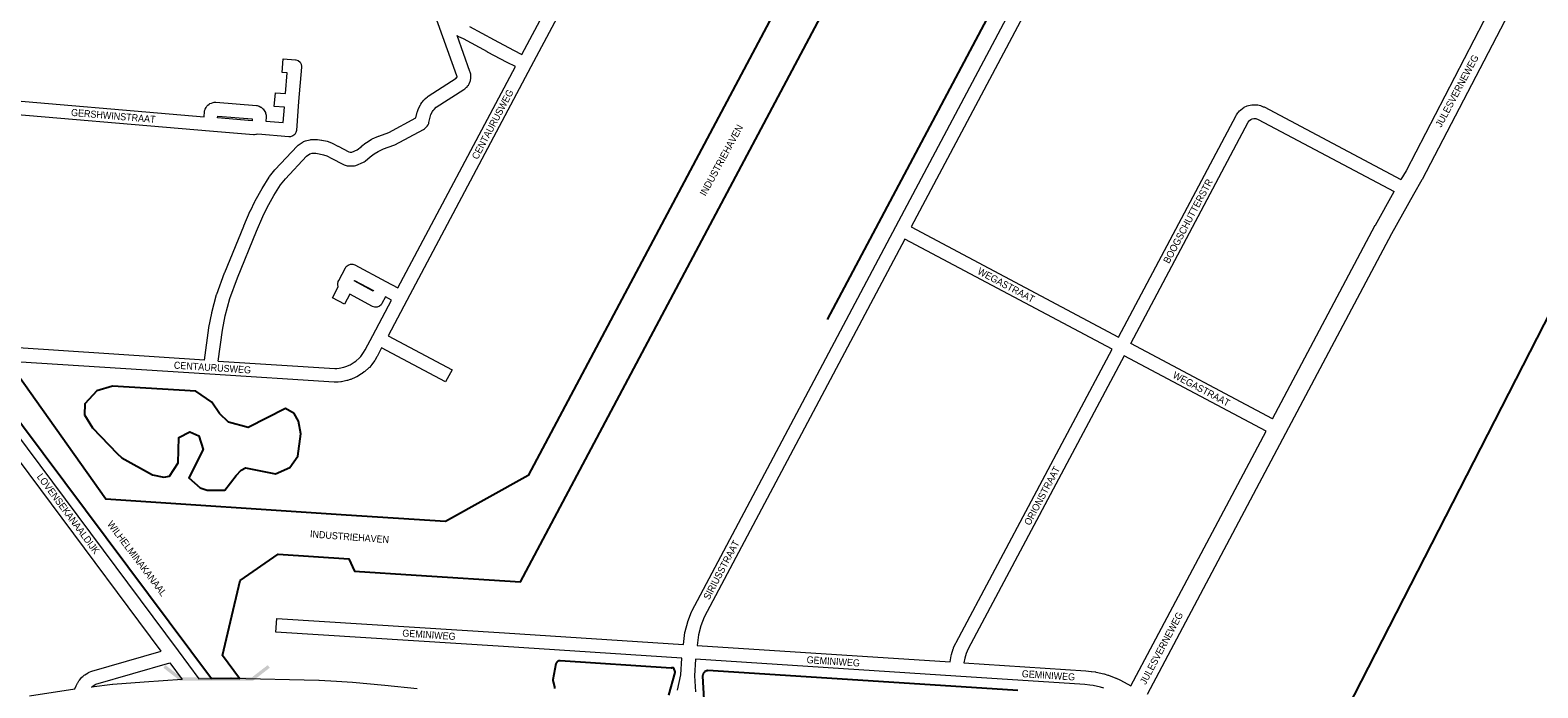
# Model space of a CAD drawing. Header units: metres. Extents: x 123817 to 142006, y 393105 to 406084.
# Tile 98 of 138: x 134923 to 136567, y 398013 to 398729. Entities that reach past the tile are written whole.
import ezdxf
from ezdxf.enums import TextEntityAlignment as Align

# ---------------------------------------------------------------- set-up
doc = ezdxf.new("R2010")
doc.units = ezdxf.units.M
doc.header["$MEASUREMENT"] = 0
doc.styles.add('Style-Arial', font='arial.ttf')

# ---------------------------------------------------------------- blocks, each defined once
blk = doc.blocks.new('gg0-viaduct_87')
at = {"linetype": 'Continuous', "lineweight": 0}
blk.add_hatch(color=7, dxfattribs=at).paths.add_polyline_path([(-55.8, -16.9), (-58, -14), (-40, 0), (40, 0), (58, -14), (55.8, -16.9), (38.7, -3.7), (-38.7, -3.7)])

msp = doc.modelspace()

# ---------------------------------------------------------------- linework, layer by layer
msp.add_line((136221.1, 397720.7), (136634.5, 398527.1))
at = {"flags": 128}
for points in [[(135992.2, 399234.5), (135466, 398244), (135375.9, 398193.8), (135267.7, 398200.9), (135005.5, 398218.2), (134881.1, 398393), (134866.2, 398405.3), (134860.7, 398401.2), (134845.8, 398390.2), (135120.7, 398022.7), (135141.9, 398023.1), (135142.1, 398023.1), (135151.3, 398022.9), (135132.8, 398047.8), (135141.5, 398084.8), (135152, 398129.5), (135193.4, 398158.2), (135270.4, 398153.2), (135276.8, 398139.9), (135344.1, 398135.5), (135457.7, 398128), (135964.2, 399080.6)], [(135792.5, 398413.8), (136069.2, 398934.6), (136104.4, 399000.6), (136133, 399060.3), (136138.2, 399100.1), (136130.7, 399139.1), (136099.6, 399181.5)], [(135619.5, 398004.7), (135626.3, 398029.2), (135626.4, 398030.1), (135624.9, 398033.9), (135624.5, 398033.9), (135624.5, 398034.4), (135622.3, 398034.5), (135622.3, 398034), (135621.9, 398034.1), (135501.1, 398042.1), (135500.8, 398042.1), (135500.4, 398042.1), (135500, 398042), (135499.7, 398042), (135499.3, 398041.9), (135498.9, 398041.7), (135498.6, 398041.6), (135498.3, 398041.4), (135498, 398041.2), (135497.7, 398040.9), (135497.4, 398040.7), (135497.2, 398040.4), (135497, 398040.1), (135496.8, 398039.8), (135496.6, 398039.4), (135496.5, 398039.1), (135496.4, 398038.7), (135493.1, 398021.5), (135492.9, 398020.5), (135494.9, 398013.6), (135494.8, 398011.8)], [(136000, 398009.8), (135814.3, 398021.7), (135662, 398031.4), (135661.4, 398031.3), (135660.9, 398031.2), (135660.4, 398031), (135659.9, 398030.8), (135659.4, 398030.6), (135658.9, 398030.3), (135658.5, 398029.9), (135658, 398029.5), (135657.7, 398029.1), (135657.3, 398028.7), (135657, 398028.2), (135656.8, 398027.7), (135656.6, 398027.2), (135656.4, 398026.6), (135656.3, 398026.1), (135656.3, 398025.5), (135657.7, 398000)]]:
    msp.add_lwpolyline(points, dxfattribs=at)
at = {"color": 9, "linetype": 'Continuous', "lineweight": 0, "flags": 128}
for points in [[(135628.9, 398010.1), (135632.6, 398026.7), (135633.8, 398044.8), (135439.2, 398057.6), (135191.1, 398073.2), (135192, 398088.2), (135440.2, 398072.6), (135440.2, 398072.6), (135635.4, 398059.7), (135637, 398072.8), (135637.2, 398073.9), (135640.1, 398084.4), (135640.3, 398085), (135644, 398095.3), (135644, 398095.3), (135644.4, 398096.3), (135867.1, 398515.3), (135867.1, 398515.3), (136115, 398981.9)], [(136124.7, 398968.2), (135883.8, 398514.9), (136109.8, 398394.8), (136238.1, 398636.2), (136238.5, 398636.8), (136240, 398639.1), (136240.5, 398639.8), (136240.7, 398640), (136241.8, 398641.2), (136242.8, 398642.1), (136245.5, 398644.3), (136246.4, 398644.9), (136246.9, 398645.2), (136250.1, 398646.6), (136251.7, 398647.2), (136255.1, 398647.9), (136255.3, 398647.9), (136256.8, 398648), (136260.3, 398647.9), (136261.4, 398647.8), (136261.6, 398647.8), (136263.3, 398647.5), (136264.5, 398647.1), (136267.7, 398645.8), (136268.5, 398645.5), (136417.6, 398566.3)], [(135402.2, 398733.2), (135429, 398718.5), (135450.1, 398707.4), (135459.3, 398702.7), (135530.8, 398837.1)], [(135540.5, 398823.5), (135469.1, 398689.2), (135469.1, 398689.2), (135333.8, 398434.7), (135313.4, 398396.2), (135383.1, 398359.1), (135376.1, 398345.9), (135306.3, 398382.9), (135301.4, 398373.6), (135301.2, 398373.3), (135299.4, 398370.1), (135298.9, 398369.4), (135295.3, 398364.6), (135295.1, 398364.2), (135294.9, 398364), (135292.9, 398361.8), (135292.3, 398361.3), (135287.9, 398357.3), (135287.3, 398356.8), (135284.9, 398355), (135284.3, 398354.6), (135279.1, 398351.5), (135279, 398351.5), (135278.2, 398351.1), (135272.7, 398348.7), (135272, 398348.5), (135269.1, 398347.6), (135268.4, 398347.4), (135262.5, 398346.2), (135262.3, 398346.1), (135261.8, 398346.1), (135258.8, 398345.8), (135258.3, 398345.7), (135255.3, 398345.6), (135254.6, 398345.6), (135118.9, 398354.3), (135118.9, 398354.3), (135118.9, 398354.3), (134906.9, 398368)], [(135128, 398368.7), (135255.2, 398360.6), (135257.5, 398360.7), (135259.9, 398361), (135265, 398362), (135267.2, 398362.7), (135271.9, 398364.7), (135276.3, 398367.3), (135278.1, 398368.6), (135282, 398372.2), (135283.5, 398373.8), (135286.6, 398378), (135288.2, 398380.8), (135296.6, 398396.6), (135317.1, 398435.1), (135310.5, 398438.6), (135306.6, 398431.3), (135305.8, 398430), (135303.8, 398428.3), (135301.3, 398427.4), (135298.7, 398427.4), (135296.5, 398428.2), (135271.5, 398441.4), (135265.8, 398430.7), (135252.6, 398437.7), (135258.9, 398449.6), (135258.6, 398452), (135258.6, 398452.8), (135259, 398455.4), (135259.5, 398456.3), (135266.9, 398470.3), (135267.7, 398471.6), (135269.7, 398473.2), (135272.2, 398474.1), (135274.8, 398474.1), (135277, 398473.4), (135310.9, 398455.3), (135324.1, 398448.3), (135452.3, 398689.5), (135443.3, 398694), (135443.1, 398694.1), (135421.9, 398705.3), (135421.9, 398705.4), (135395.4, 398719.9), (135390.4, 398721.9), (135389.6, 398722.3), (135388.6, 398723.2)], [(134866.5, 398655.7), (135112.6, 398634.9), (135113.1, 398640.4), (135113.5, 398642.2), (135113.9, 398643.1), (135114.9, 398645), (135115.8, 398646.4), (135116.7, 398647.3), (135118.1, 398648.4), (135119.1, 398649.2), (135120.6, 398649.8), (135122.7, 398650.5), (135123.6, 398650.7), (135125.6, 398650.8), (135169.9, 398647.1), (135170.6, 398647), (135172.6, 398646.3), (135174.5, 398645.3), (135174.9, 398645.2), (135176.9, 398643.5), (135177, 398643.3), (135178.3, 398641.7), (135179.5, 398639.6), (135179.8, 398638.8), (135180.3, 398636.7), (135180.5, 398634.9), (135180.5, 398634.4), (135180.2, 398630.1), (135198.9, 398628.5), (135200.3, 398645.1), (135189.2, 398646.1), (135190.5, 398661), (135201.5, 398660.1), (135203.4, 398682.7), (135197.7, 398683.2), (135199, 398698.1), (135212.2, 398697), (135212.8, 398696.9), (135215.3, 398696), (135217.3, 398694.3), (135218.6, 398692.1), (135219, 398689.5), (135219, 398688.9), (135215.8, 398651.3), (135213.3, 398619.8), (135212.9, 398617.8), (135211.6, 398615.6), (135209.6, 398613.9), (135207.1, 398613), (135205.2, 398612.9), (135171.2, 398615.8), (135170, 398615.5), (135169.2, 398615.4), (135167.7, 398615.3), (135166.5, 398615.3), (135118.7, 398619.3), (134870.7, 398640.3)], [(135165.2, 398630.5), (135127.5, 398633.6), (135127.7, 398635.6), (135165.3, 398632.4), (135165.2, 398630.5)], [(136277.8, 398305.6), (136123.1, 398387.8), (136251.2, 398628.8), (136252.2, 398630.4), (136252.5, 398630.7), (136254.1, 398631.9), (136255.6, 398632.7), (136257.3, 398633), (136259.2, 398633), (136259.7, 398632.9), (136261.9, 398632), (136410.2, 398553.3)], [(135926.3, 398040.8), (135927.3, 398047.6), (135927.6, 398048.9), (135929.6, 398055.2), (135929.7, 398055.5), (135930, 398056.2), (135932.5, 398061.5), (135932.7, 398061.9), (136102.8, 398381.6), (135876.8, 398501.6), (135657.9, 398089.7), (135654.5, 398080.2), (135651.8, 398070.4), (135650.4, 398058.7), (135926.3, 398040.8)], [(135296.9, 398444.9), (135276.2, 398455.9), (135276.6, 398456.6), (135297.3, 398445.6), (135296.9, 398444.9)], [(135113, 398369.7), (134909.8, 398382.9), (134882.8, 398418.5)], [(134837.8, 398383.6), (135084.4, 398052.8), (135107, 398022.5), (135141.9, 398023.1), (135142.1, 398023.1), (135237.8, 398021.1), (135238.1, 398021.1), (135256.9, 398020), (135257, 398020), (135274.5, 398018.8), (135274.7, 398018.8), (135309.7, 398015.7), (135309.9, 398015.7), (135344.9, 398011.8)], [(134922.5, 398003.8), (134971.9, 398011.6), (134973.3, 398015), (134973.5, 398015.7), (134974.5, 398017.6), (134974.9, 398018.2), (134976.1, 398020.1), (134976.7, 398020.9), (134976.8, 398021), (134979.5, 398024.1), (134980.3, 398024.9), (134981.9, 398026.3), (134982.8, 398026.9), (134986.3, 398029.1), (134986.6, 398029.3), (134987.3, 398029.6), (134989.2, 398030.5), (134990.2, 398030.9), (135065.9, 398052.5), (134826.5, 398373.7)], [(136270.8, 398292.3), (136116, 398374.5), (135946, 398055), (135943.7, 398050.2), (135942.1, 398044.9), (135941.3, 398039.8), (136074.1, 398031.1), (136074.3, 398031.1), (136080.1, 398030.6), (136080.5, 398030.5), (136084.8, 398029.9), (136084.9, 398029.8), (136085.3, 398029.8), (136093.7, 398027.9), (136094.2, 398027.8), (136098.3, 398026.5), (136098.8, 398026.4), (136106.9, 398023.3), (136107.4, 398023.1), (136111.3, 398021.3), (136111.8, 398021.1), (136123.4, 398014.7)], [(134990.1, 398013.4), (134990.5, 398013.8), (134991.2, 398014.5), (134993.9, 398016.2), (134994.8, 398016.6), (135075.5, 398039.7), (135088.9, 398021.7), (135047.3, 398018.8), (135047.3, 398018.8), (135047.3, 398018.8), (135013.1, 398016.4), (135012.7, 398016.4), (134990.1, 398013.4)], [(136093.8, 398012.2), (136090.2, 398013.3), (136082.2, 398015.1), (136078.4, 398015.7), (136073, 398016.2), (135932.3, 398025.3), (135648.7, 398043.8), (135647.5, 398025.6), (135648.5, 398008.4)]]:
    msp.add_lwpolyline(points, dxfattribs=at)
at = {"color": 191, "linetype": 'Continuous', "lineweight": 0, "flags": 128}
for points in [[(135113, 398369.7), (135118, 398404.8), (135118, 398405.1), (135121, 398421), (135121.1, 398421.5), (135126.3, 398441), (135126.5, 398441.6), (135126.5, 398441.7), (135135.1, 398464.8), (135135.2, 398465), (135156.2, 398515.8), (135156.2, 398515.9), (135163.1, 398532.2), (135163.2, 398532.5), (135168, 398542.6), (135168.3, 398543.1), (135175.9, 398556.6), (135176, 398556.8), (135183.5, 398568.9), (135184.1, 398569.7), (135189.9, 398576.9), (135189.9, 398577), (135190.2, 398577.3), (135214.1, 398602.7), (135215.3, 398603.8), (135220.7, 398607.5), (135221.2, 398607.8), (135223.2, 398608.6), (135227.9, 398609.7), (135228.3, 398609.8), (135229.2, 398609.9), (135234.6, 398610.2), (135236.3, 398610.1), (135240.7, 398609.4), (135240.8, 398609.4), (135241.1, 398609.3), (135246.8, 398608.1), (135247.9, 398607.8), (135252.3, 398606.1), (135252.9, 398605.8), (135258.7, 398602.9), (135258.9, 398602.8), (135270.5, 398596.6), (135271.8, 398596.2), (135273.8, 398596.2), (135279.6, 398598.8), (135284.2, 398602.6), (135284.5, 398602.8), (135289.2, 398606.4), (135289.7, 398606.8), (135294.9, 398610.1), (135295.2, 398610.2), (135295.9, 398610.6), (135302.7, 398613.6), (135303.2, 398613.8), (135314, 398617.7), (135343.6, 398633.5), (135345, 398639.7), (135345.3, 398640.6), (135346, 398642.8), (135346, 398642.8), (135346.4, 398643.7), (135348.5, 398647.7), (135349, 398648.6), (135350.3, 398650.5), (135350.7, 398651), (135352.1, 398652.7), (135352.2, 398652.8), (135352.8, 398653.5), (135356.2, 398656.6), (135357.2, 398657.3), (135387.5, 398677), (135388.4, 398677.8), (135388.5, 398678), (135388.6, 398678.7), (135388.4, 398679.5), (135357.6, 398764.8)], [(135128, 398368.7), (135132.8, 398402.5), (135135.7, 398417.9), (135140.7, 398436.8), (135149.1, 398459.4), (135170, 398510.1), (135176.8, 398526.2), (135181.4, 398535.9), (135188.9, 398549), (135196, 398560.6), (135201.4, 398567.2), (135224.4, 398591.9), (135228, 398594.3), (135230.7, 398595), (135234.7, 398595.2), (135238.1, 398594.6), (135243, 398593.5), (135246.5, 398592.2), (135251.9, 398589.5), (135264.1, 398583), (135265.6, 398582.4), (135268.7, 398581.5), (135269.5, 398581.4), (135270.8, 398581.2), (135275.3, 398581.2), (135276.6, 398581.4), (135278.3, 398581.9), (135286.6, 398585.4), (135287.4, 398585.8), (135288.4, 398586.6), (135293.7, 398591), (135298, 398594.3), (135302.5, 398597.1), (135308.5, 398599.8), (135319.5, 398603.7), (135320.6, 398604.2), (135351.8, 398620.8), (135352, 398621), (135352.9, 398621.5), (135354.2, 398622.6), (135355.3, 398623.7), (135356, 398624.6), (135356.9, 398626), (135357.6, 398627.4), (135357.8, 398628.4), (135359.5, 398636), (135360, 398637.3), (135361.6, 398640.5), (135362.4, 398641.7), (135363.4, 398642.8), (135365.9, 398645.1), (135396.1, 398664.7), (135397, 398665.4), (135399, 398667.1), (135399.8, 398667.9), (135400.1, 398668.4), (135400.9, 398669.4), (135401.6, 398670.7), (135402.5, 398672.5), (135402.7, 398673.1), (135403.1, 398674.4), (135403.5, 398677), (135403.6, 398678.3), (135403.6, 398678.7), (135403.6, 398680), (135403.4, 398681.4), (135402.9, 398683.4), (135402.6, 398684.2), (135388.6, 398723.2)]]:
    msp.add_lwpolyline(points, dxfattribs=at)
at = {"color": 40, "linetype": 'Continuous', "lineweight": 0, "flags": 128}
for points in [[(136543.8, 398764), (136539.6, 398756.1), (136440.9, 398566.5), (136440.7, 398566.1), (136431.3, 398550.2), (136407.4, 398507.2), (136292, 398289.6), (136292, 398289.6), (136292, 398289.6), (136141, 398005.3)], [(136518.5, 398758.8), (136423.3, 398576), (136417.6, 398566.3)], [(136277.8, 398305.6), (136389.8, 398516.6), (136389.9, 398516.8), (136410.2, 398553.3)], [(136123.4, 398014.7), (136147.7, 398060.5), (136270.8, 398292.3)]]:
    msp.add_lwpolyline(points, dxfattribs=at)
at = {"flags": 128}
msp.add_lwpolyline([(135116, 398227.9), (135135.3, 398228.1), (135147.7, 398244.1), (135153.1, 398249.7), (135157.8, 398252.3), (135190.4, 398245.7), (135206.1, 398252.7), (135215, 398265.1), (135218.2, 398289.3), (135215.8, 398303.2), (135211, 398311.4), (135201.4, 398316.8), (135160.7, 398296.1), (135139.3, 398302.2), (135129.6, 398311.6), (135121.2, 398323.7), (135103.7, 398335.7), (135013, 398341.4), (134995.9, 398336.2), (134982.5, 398322.1), (134982.2, 398310.1), (134991, 398295.8), (135017.9, 398267.8), (135023, 398263.3), (135056.3, 398244.7), (135068.8, 398242.1), (135075.1, 398243.3), (135084.4, 398257.7), (135085, 398285.2), (135097.1, 398291.4), (135107, 398287.2), (135111.8, 398272.2), (135096, 398241.6), (135108.5, 398230.5)], close=True, dxfattribs=at)

# ---------------------------------------------------------------- block references
at = {"color": 7, "linetype": 'Continuous', "lineweight": 0, "rotation": 180}
msp.add_blockref('gg0-viaduct_87', (135126.3, 398020.5), dxfattribs=at)

# ---------------------------------------------------------------- texts
at = {"color": 8, "style": 'Style-Arial', "width": 0.909091}
for s, rotation, p in [('JULESVERNEWEG', 61.9169, (136478.9, 398663)), ('CENTAURUSWEG', 62.0094, (135427.3, 398626.6)), ('GERSHWINSTRAAT', 355.1603, (135013.7, 398635.8)), ('INDUSTRIEHAVEN', 61.4463, (135676.7, 398587.5)), ('BOOGSCHUTTERSTR', 62.009, (136185.5, 398521.1)), ('WEGASTRAAT', 332.0207, (135987.3, 398451.4)), ('CENTAURUSWEG', 356.3078, (135121.8, 398361.6)), ('WEGASTRAAT', 332.0206, (136200.2, 398338.3)), ('ORIONSTRAAT', 62.0091, (136026.4, 398221.9)), ('LOVENSEKANAALDIJK', 306.6975, (134964.6, 398202.4)), ('WILHELMINAKANAAL', 307.066, (135039.6, 398153.5)), ('INDUSTRIEHAVEN', 355.7646, (135271.3, 398177.2)), ('SIRIUSSTRAAT', 62.0132, (135676.7, 398141)), ('JULESVERNEWEG', 61.9169, (136156.6, 398055.9)), ('GEMINIWEG', 356.2335, (135357.9, 398070.5)), ('GEMINIWEG', 356.2789, (135798.8, 398041.5)), ('GEMINIWEG', 356.2785, (136033.4, 398026.3))]:
    msp.add_text(s, height=7.7, rotation=rotation, dxfattribs=at).set_placement(p, align=Align.MIDDLE_CENTER)

doc.saveas('drawing.dxf')
